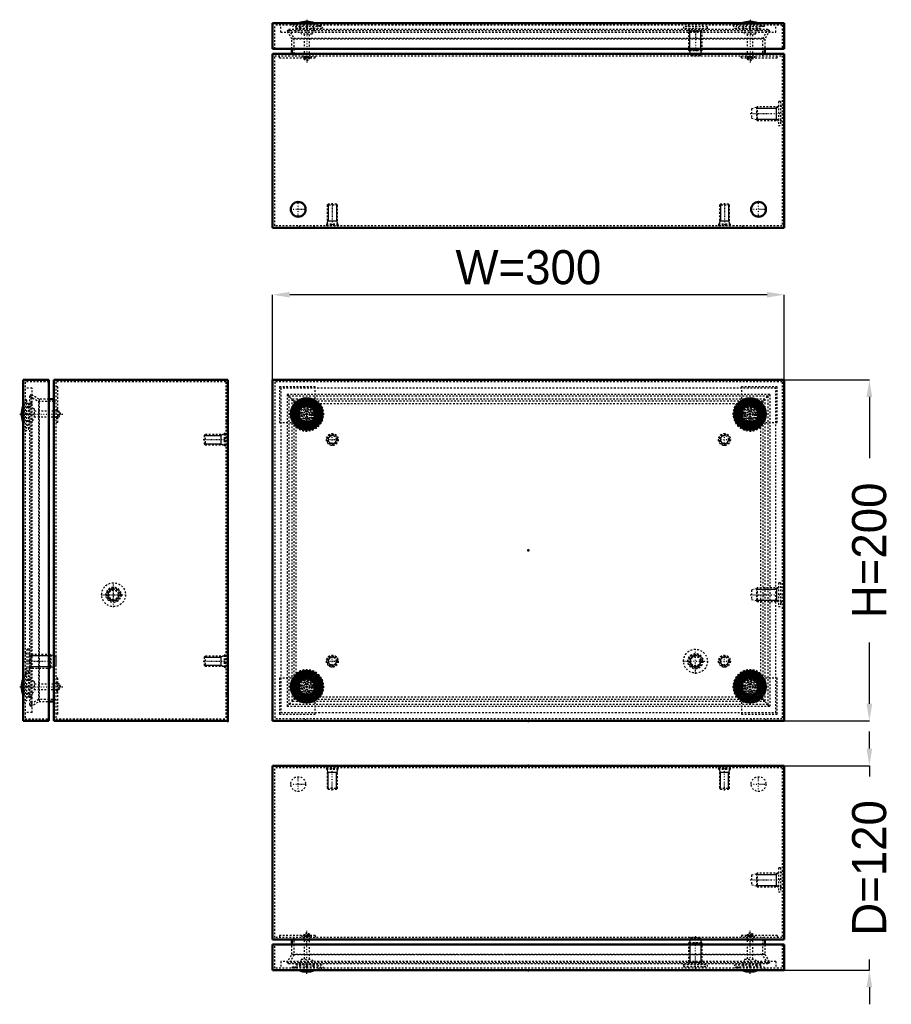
# Model space of a CAD drawing. Header units: millimetres. Extents: x -1 to 968, y -19 to 559.
# Tile 1 of 2: x -1 to 510, y -19 to 559. Entities that reach past the tile are written whole.
import ezdxf

# ---------------------------------------------------------------- set-up
doc = ezdxf.new("R2010")
doc.units = ezdxf.units.MM
doc.linetypes.add('Center', pattern=[1.5, 0.45, -0.5, 0.05, -0.5])
doc.linetypes.add('Dashed', pattern=[2, 1, -1])
for name, color, linetype, lineweight in [('2d ConnectionPoints', 7, 'Continuous', 50), ('AM_0', 7, 'Continuous', 50), ('AM_5', 3, 'Continuous', 25), ('AM_7', 7, 'Center', 25), ('AM_9', 6, 'Dashed', 25)]:
    doc.layers.add(name, color=color, linetype=linetype, lineweight=lineweight)
doc.dimstyles.new('ISO-25', dxfattribs={"dimtxt": 2.5, "dimasz": 2.5, "dimexe": 1.25, "dimexo": 0.625, "dimtad": 1, "dimtxsty": 'Standard', "dimcen": 2.5, "dimadec": 0, "dimazin": 0, "dimtfac": 1, "dimtmove": 0, "dimatfit": 3, "dimfxl": 1, "dimarcsym": 0})

# ---------------------------------------------------------------- blocks, each defined once
blk = doc.blocks.new('1_STBXXXXXX_0__03_1_0_in_STB203012_0__1300')
at = {"layer": 'AM_7'}
blk.add_line((167.2, -1.15), (167.2, 24.06), dxfattribs=at)
blk = doc.blocks.new('2_STBXXXXXX_0__03_2_0_in_STB203012_0__1300')
at = {"layer": 'AM_7'}
blk.add_line((427.2, -1.15), (427.2, 24.06), dxfattribs=at)
blk = doc.blocks.new('3_STBXXXXXX_0__03_3_0_in_STB203012_0__1300')
at = {"layer": 'AM_0'}
blk.add_arc((167.2, 11.91), 11.91, 247.58686, 292.41314, dxfattribs=at)
at = {"layer": 'AM_9'}
for p, q in [((167.2, 22.91), (165.45, 21.9)), ((165.45, 21.9), (165.45, 18.61)), ((165.45, 21.9), (168.95, 21.9)), ((165.45, 18.61), (168.95, 18.61)), ((165.6, 18.61), (165.6, 7.4)), ((168.95, 21.9), (167.2, 22.91)), ((168.8, 7.4), (168.8, 18.61)), ((168.95, 18.61), (168.95, 21.9)), ((164.16, 7.4), (162.49, 4.4)), ((164.16, 7.4), (170.24, 7.4)), ((171.91, 4.4), (170.24, 7.4)), ((160.55, 2.9), (159.8, 0.9)), ((161.2, 1.4), (161.01, 0.9)), ((161.2, 1.4), (173.2, 1.4)), ((162.2, 1.4), (162.2, 1.1)), ((162.2, 1.1), (172.2, 1.1)), ((162.49, 4.4), (171.91, 4.4)), ((163.45, 4.4), (163.45, 2.9)), ((170.95, 2.9), (170.95, 4.4)), ((172.2, 1.1), (172.2, 1.4)), ((173.39, 0.9), (173.2, 1.4)), ((174.6, 0.9), (173.85, 2.9))]:
    blk.add_line(p, q, dxfattribs=at)
for start, end in [(245.18597, 247.58686), (292.41314, 294.81403)]:
    blk.add_arc((167.2, 11.91), 11.91, start, end, dxfattribs=at)
blk = doc.blocks.new('4_STBXXXXXX_0__03_4_0_in_STB203012_0__1300')
at = {"layer": 'AM_0'}
blk.add_arc((427.2, 11.91), 11.91, 247.58686, 292.41314, dxfattribs=at)
at = {"layer": 'AM_9'}
for p, q in [((427.2, 22.91), (425.45, 21.9)), ((425.45, 21.9), (425.45, 18.61)), ((425.45, 21.9), (428.95, 21.9)), ((425.45, 18.61), (428.95, 18.61)), ((425.6, 18.61), (425.6, 7.4)), ((428.95, 21.9), (427.2, 22.91)), ((428.8, 7.4), (428.8, 18.61)), ((428.95, 18.61), (428.95, 21.9)), ((424.16, 7.4), (422.49, 4.4)), ((424.16, 7.4), (430.24, 7.4)), ((431.91, 4.4), (430.24, 7.4)), ((420.55, 2.9), (419.8, 0.9)), ((421.2, 1.4), (421.01, 0.9)), ((421.2, 1.4), (433.2, 1.4)), ((422.2, 1.4), (422.2, 1.1)), ((422.2, 1.1), (432.2, 1.1)), ((422.49, 4.4), (431.91, 4.4)), ((423.45, 4.4), (423.45, 2.9)), ((430.95, 2.9), (430.95, 4.4)), ((432.2, 1.1), (432.2, 1.4)), ((433.39, 0.9), (433.2, 1.4)), ((434.6, 0.9), (433.85, 2.9))]:
    blk.add_line(p, q, dxfattribs=at)
for start, end in [(245.18597, 247.58686), (292.41314, 294.81403)]:
    blk.add_arc((427.2, 11.91), 11.91, start, end, dxfattribs=at)
blk = doc.blocks.new('5_STB2030XX_0__02_0_in_STB203012_0__1300')
at = {"layer": 'AM_0'}
for p, q in [((147.2, 15.9), (147.2, 0.9)), ((447.2, 15.9), (147.2, 15.9)), ((447.2, 0.9), (447.2, 15.9)), ((147.2, 0.9), (447.2, 0.9))]:
    blk.add_line(p, q, dxfattribs=at)
at = {"layer": 'AM_5'}
for p, q in [((391.97, 17.2), (391.97, 5.37)), ((398.43, 17.2), (398.43, 5.37)), ((399.2, 5.37), (391.2, 5.37)), ((391.2, 4.2), (391.53, 4.7)), ((391.53, 4.7), (391.97, 5.37)), ((398.87, 4.7), (398.43, 5.37)), ((399.2, 4.2), (398.87, 4.7))]:
    blk.add_line(p, q, dxfattribs=at)
at = {"layer": 'AM_7'}
blk.add_line((395.2, 1.21), (395.2, 20.9), dxfattribs=at)
at = {"layer": 'AM_9'}
for p, q in [((392.45, 20), (391.7, 17.2)), ((392.45, 20), (397.95, 20)), ((398.7, 17.2), (397.95, 20)), ((148.4, 2.1), (148.4, 15.9)), ((391.7, 17.2), (391.2, 16.7)), ((391.2, 16.7), (391.2, 4.2)), ((391.2, 16.7), (399.2, 16.7)), ((391.7, 17.2), (398.7, 17.2)), ((399.2, 16.7), (398.7, 17.2)), ((399.2, 4.2), (399.2, 16.7)), ((446, 15.9), (446, 2.1)), ((152, 6.1), (152, 2.1)), ((442.4, 6.1), (152, 6.1)), ((161, 2.1), (161, 6.1)), ((433.4, 6.1), (433.4, 2.1)), ((442.4, 6.1), (442.4, 2.1)), ((446, 2.1), (148.4, 2.1)), ((159, 2.9), (157.9, 0.9)), ((159, 2.9), (175.4, 2.9)), ((161, 4.1), (176.11, 4.1)), ((162.95, 4.1), (162.95, 2.9)), ((171.45, 2.9), (171.45, 4.1)), ((173.6, 4.1), (175.06, 2.1)), ((176.5, 0.9), (175.4, 2.9)), ((177.21, 2.1), (176.11, 4.1)), ((388.2, 4.2), (402.2, 4.2)), ((388.2, 4.2), (388.2, 3)), ((388.2, 3), (402.2, 3)), ((390.7, 3), (391.12, 2.1)), ((399.28, 2.1), (399.7, 3)), ((402.2, 3), (402.2, 4.2)), ((418.29, 4.1), (417.19, 2.1)), ((419, 2.9), (417.9, 0.9)), ((418.29, 4.1), (433.4, 4.1)), ((419, 2.9), (435.4, 2.9)), ((419.34, 2.1), (420.8, 4.1)), ((422.95, 4.1), (422.95, 2.9)), ((431.45, 2.9), (431.45, 4.1)), ((436.5, 0.9), (435.4, 2.9))]:
    blk.add_line(p, q, dxfattribs=at)
blk = doc.blocks.new('6_STB203012_0__01_0_in_STB203012_0__1300')
at = {"layer": 'AM_0'}
for p, q in [((147.2, 120.9), (147.2, 18.9)), ((447.2, 120.9), (147.2, 120.9)), ((447.2, 18.9), (447.2, 120.9)), ((147.2, 18.9), (447.2, 18.9)), ((158.5, 15.9), (158.5, 18.9)), ((435.9, 18.9), (435.9, 15.9))]:
    blk.add_line(p, q, dxfattribs=at)
at = {"layer": 'AM_5'}
for p, q in [((179.2, 118.05), (179.81, 116.8)), ((185.2, 116.8), (179.2, 116.8)), ((179.81, 107.05), (179.81, 116.8)), ((185.2, 118.05), (184.59, 116.8)), ((184.59, 107.05), (184.59, 116.8)), ((409.2, 118.05), (409.81, 116.8)), ((415.2, 116.8), (409.2, 116.8)), ((409.81, 107.05), (409.81, 116.8)), ((415.2, 118.05), (414.59, 116.8)), ((414.59, 107.05), (414.59, 116.8)), ((442.73, 49.9), (442.73, 57.9)), ((443.9, 57.9), (442.73, 57.13)), ((430.9, 57.13), (442.73, 57.13)), ((430.9, 50.67), (442.73, 50.67)), ((443.9, 49.9), (442.73, 50.67))]:
    blk.add_line(p, q, dxfattribs=at)
at = {"layer": 'AM_7'}
for p, q in [((167.2, 120.96), (167.2, 119.64)), ((182.2, 106.4), (182.2, 120.7)), ((412.2, 106.4), (412.2, 120.7)), ((427.2, 120.96), (427.2, 119.64)), ((157.63, 110.1), (166.77, 110.1)), ((162.2, 105.53), (162.2, 114.67)), ((427.63, 110.1), (436.77, 110.1)), ((432.2, 105.53), (432.2, 114.67)), ((427.21, 53.9), (446.9, 53.9))]:
    blk.add_line(p, q, dxfattribs=at)
at = {"layer": 'AM_9'}
for p, q in [((148.4, 20.1), (148.4, 119.7)), ((446, 119.7), (148.4, 119.7)), ((162.85, 120.9), (162.85, 119.7)), ((171.55, 119.7), (171.55, 120.9)), ((179.14, 119.7), (178.7, 119.65)), ((178.7, 119.65), (178.7, 118.85)), ((178.7, 119.65), (185.7, 119.65)), ((178.7, 118.85), (185.7, 118.85)), ((179.2, 118.85), (179.2, 107.66)), ((185.2, 107.66), (185.2, 118.85)), ((185.7, 119.65), (185.26, 119.7)), ((185.7, 118.85), (185.7, 119.65)), ((409.14, 119.7), (408.7, 119.65)), ((408.7, 119.65), (408.7, 118.85)), ((408.7, 119.65), (415.7, 119.65)), ((408.7, 118.85), (415.7, 118.85)), ((409.2, 118.85), (409.2, 107.66)), ((415.2, 107.66), (415.2, 118.85)), ((415.7, 119.65), (415.26, 119.7)), ((415.7, 118.85), (415.7, 119.65)), ((422.85, 120.9), (422.85, 119.7)), ((431.55, 119.7), (431.55, 120.9)), ((446, 119.7), (446, 20.1)), ((179.2, 107.66), (179.81, 107.05)), ((179.2, 107.66), (185.2, 107.66)), ((179.81, 107.05), (184.59, 107.05)), ((184.59, 107.05), (185.2, 107.66)), ((409.2, 107.66), (415.2, 107.66)), ((409.2, 107.66), (409.81, 107.05)), ((409.81, 107.05), (414.59, 107.05)), ((414.59, 107.05), (415.2, 107.66)), ((431.4, 57.9), (430.9, 57.4)), ((443.9, 57.9), (431.4, 57.9)), ((431.4, 57.9), (431.4, 49.9)), ((443.9, 60.9), (443.9, 46.9)), ((445.1, 60.9), (443.9, 60.9)), ((445.1, 60.9), (445.1, 46.9)), ((446, 57.98), (445.1, 58.4)), ((430.9, 57.4), (428.1, 56.65)), ((428.1, 56.65), (428.1, 51.15)), ((430.9, 57.4), (430.9, 50.4)), ((428.1, 51.15), (430.9, 50.4)), ((430.9, 50.4), (431.4, 49.9)), ((431.4, 49.9), (443.9, 49.9)), ((443.9, 46.9), (445.1, 46.9)), ((445.1, 49.4), (446, 49.82)), ((446, 20.1), (148.4, 20.1)), ((172.2, 21.3), (151.2, 21.3)), ((151.2, 21.3), (151.2, 20.1)), ((159.7, 20.1), (159.7, 9.88)), ((164.36, 21.3), (164.36, 20.1)), ((165.9, 21.3), (165.9, 20.1)), ((166.29, 21.3), (166.29, 20.1)), ((166.8, 21.3), (166.8, 20.1)), ((167.6, 21.3), (167.6, 20.1)), ((168.11, 21.3), (168.11, 20.1)), ((168.5, 21.3), (168.5, 20.1)), ((170.04, 20.1), (170.04, 21.3)), ((172.2, 21.3), (172.2, 20.1)), ((422.2, 21.3), (422.2, 20.1)), ((443.2, 21.3), (422.2, 21.3)), ((424.36, 21.3), (424.36, 20.1)), ((425.9, 21.3), (425.9, 20.1)), ((426.29, 21.3), (426.29, 20.1)), ((426.8, 21.3), (426.8, 20.1)), ((427.6, 21.3), (427.6, 20.1)), ((428.11, 21.3), (428.11, 20.1)), ((428.5, 21.3), (428.5, 20.1)), ((430.04, 20.1), (430.04, 21.3)), ((434.7, 9.88), (434.7, 20.1)), ((443.2, 21.3), (443.2, 20.1)), ((158.5, 10.2), (158.5, 15.9)), ((435.9, 15.9), (435.9, 10.2)), ((155.67, 5.3), (158.5, 10.2)), ((159.7, 9.88), (156.71, 4.7)), ((435.9, 10.2), (158.5, 10.2)), ((434.7, 9.88), (159.7, 9.88)), ((437.69, 4.7), (434.7, 9.88)), ((435.9, 10.2), (438.73, 5.3)), ((438.73, 5.3), (155.67, 5.3)), ((156.71, 4.7), (155.67, 5.3)), ((437.69, 4.7), (156.71, 4.7)), ((438.73, 5.3), (437.69, 4.7))]:
    blk.add_line(p, q, dxfattribs=at)
for centre in [(162.2, 110.1), (432.2, 110.1)]:
    blk.add_circle(centre, 4.35, dxfattribs=at)
blk = doc.blocks.new('7_STBXXXXXX_0__03_1_0_in_STB203012_0__1300')
at = {"layer": 'AM_7'}
blk.add_line((-1.15, 167.2), (24.06, 167.2), dxfattribs=at)
blk = doc.blocks.new('8_STBXXXXXX_0__03_2_0_in_STB203012_0__1300')
at = {"layer": 'AM_0'}
blk.add_arc((11.91, 167.2), 11.91, 157.58686, 202.41314, dxfattribs=at)
at = {"layer": 'AM_9'}
for p, q in [((2.9, 173.85), (0.9, 174.6)), ((1.4, 173.2), (0.9, 173.39)), ((1.4, 172.2), (1.1, 172.2)), ((1.1, 172.2), (1.1, 162.2)), ((1.4, 173.2), (1.4, 161.2)), ((4.4, 170.95), (2.9, 170.95)), ((4.4, 171.91), (4.4, 162.49)), ((7.4, 170.24), (4.4, 171.91)), ((7.4, 170.24), (7.4, 164.16)), ((18.61, 168.8), (7.4, 168.8)), ((18.61, 168.95), (18.61, 165.45)), ((21.9, 168.95), (18.61, 168.95)), ((21.9, 168.95), (21.9, 165.45)), ((22.91, 167.2), (21.9, 168.95)), ((1.1, 162.2), (1.4, 162.2)), ((2.9, 163.45), (4.4, 163.45)), ((4.4, 162.49), (7.4, 164.16)), ((7.4, 165.6), (18.61, 165.6)), ((18.61, 165.45), (21.9, 165.45)), ((21.9, 165.45), (22.91, 167.2)), ((0.9, 161.01), (1.4, 161.2)), ((0.9, 159.8), (2.9, 160.55))]:
    blk.add_line(p, q, dxfattribs=at)
for start, end in [(155.18597, 157.58686), (202.41314, 204.81403)]:
    blk.add_arc((11.91, 167.2), 11.91, start, end, dxfattribs=at)
blk = doc.blocks.new('9_STBXXXXXX_0__03_3_0_in_STB203012_0__1300')
at = {"layer": 'AM_7'}
blk.add_line((-1.15, 327.2), (24.06, 327.2), dxfattribs=at)
blk = doc.blocks.new('10_STBXXXXXX_0__03_4_0_in_STB203012_0__1300')
at = {"layer": 'AM_0'}
blk.add_arc((11.91, 327.2), 11.91, 157.58686, 202.41314, dxfattribs=at)
at = {"layer": 'AM_9'}
for p, q in [((2.9, 333.85), (0.9, 334.6)), ((1.4, 333.2), (0.9, 333.39)), ((1.4, 332.2), (1.1, 332.2)), ((1.1, 332.2), (1.1, 322.2)), ((1.4, 333.2), (1.4, 321.2)), ((4.4, 330.95), (2.9, 330.95)), ((4.4, 331.91), (4.4, 322.49)), ((7.4, 330.24), (4.4, 331.91)), ((7.4, 330.24), (7.4, 324.16)), ((4.4, 322.49), (7.4, 324.16)), ((18.61, 328.8), (7.4, 328.8)), ((7.4, 325.6), (18.61, 325.6)), ((18.61, 328.95), (18.61, 325.45)), ((21.9, 328.95), (18.61, 328.95)), ((18.61, 325.45), (21.9, 325.45)), ((22.91, 327.2), (21.9, 328.95)), ((21.9, 328.95), (21.9, 325.45)), ((21.9, 325.45), (22.91, 327.2)), ((0.9, 321.01), (1.4, 321.2)), ((0.9, 319.8), (2.9, 320.55)), ((1.1, 322.2), (1.4, 322.2)), ((2.9, 323.45), (4.4, 323.45))]:
    blk.add_line(p, q, dxfattribs=at)
for start, end in [(155.18597, 157.58686), (202.41314, 204.81403)]:
    blk.add_arc((11.91, 327.2), 11.91, start, end, dxfattribs=at)
blk = doc.blocks.new('11_STB2030XX_0__02_0_in_STB203012_0__1300')
at = {"layer": 'AM_0'}
for p, q in [((0.9, 347.2), (0.9, 147.2)), ((0.9, 347.2), (15.9, 347.2)), ((15.9, 347.2), (15.9, 147.2)), ((0.9, 147.2), (15.9, 147.2))]:
    blk.add_line(p, q, dxfattribs=at)
at = {"layer": 'AM_5'}
for p, q in [((4.2, 186.2), (4.7, 185.87)), ((4.7, 185.87), (5.37, 185.43)), ((5.37, 186.2), (5.37, 178.2)), ((17.2, 185.43), (5.37, 185.43)), ((4.2, 178.2), (4.7, 178.53)), ((4.7, 178.53), (5.37, 178.97)), ((17.2, 178.97), (5.37, 178.97))]:
    blk.add_line(p, q, dxfattribs=at)
at = {"layer": 'AM_7'}
blk.add_line((1.21, 182.2), (20.9, 182.2), dxfattribs=at)
at = {"layer": 'AM_9'}
for p, q in [((15.9, 346), (2.1, 346)), ((2.1, 346), (2.1, 148.4)), ((6.1, 342.4), (2.1, 342.4)), ((6.1, 152), (6.1, 342.4)), ((2.9, 335.4), (0.9, 336.5)), ((2.9, 335.4), (2.9, 319)), ((6.1, 333.4), (2.1, 333.4)), ((4.1, 331.45), (2.9, 331.45)), ((4.1, 333.4), (4.1, 318.29)), ((0.9, 317.9), (2.9, 319)), ((4.1, 320.8), (2.1, 319.34)), ((2.1, 317.19), (4.1, 318.29)), ((2.9, 322.95), (4.1, 322.95)), ((3, 186.7), (2.1, 186.28)), ((4.2, 189.2), (3, 189.2)), ((3, 189.2), (3, 175.2)), ((4.2, 189.2), (4.2, 175.2)), ((16.7, 186.2), (4.2, 186.2)), ((17.2, 185.7), (16.7, 186.2)), ((16.7, 186.2), (16.7, 178.2)), ((20, 184.95), (17.2, 185.7)), ((17.2, 185.7), (17.2, 178.7)), ((20, 184.95), (20, 179.45)), ((17.2, 178.7), (20, 179.45)), ((2.9, 175.4), (0.9, 176.5)), ((2.1, 178.12), (3, 177.7)), ((4.1, 176.11), (2.1, 177.21)), ((2.1, 175.06), (4.1, 173.6)), ((2.9, 175.4), (2.9, 159)), ((3, 175.2), (4.2, 175.2)), ((4.1, 176.11), (4.1, 161)), ((4.2, 178.2), (16.7, 178.2)), ((16.7, 178.2), (17.2, 178.7)), ((4.1, 171.45), (2.9, 171.45)), ((2.9, 162.95), (4.1, 162.95)), ((0.9, 157.9), (2.9, 159)), ((6.1, 161), (2.1, 161)), ((6.1, 152), (2.1, 152)), ((2.1, 148.4), (15.9, 148.4))]:
    blk.add_line(p, q, dxfattribs=at)
blk = doc.blocks.new('12_STB203012_0__01_0_in_STB203012_0__1300')
at = {"layer": 'AM_0'}
for p, q in [((18.9, 347.2), (120.9, 347.2)), ((18.9, 347.2), (18.9, 147.2)), ((120.9, 347.2), (120.9, 147.2)), ((18.9, 335.9), (15.9, 335.9)), ((15.9, 158.5), (18.9, 158.5)), ((18.9, 147.2), (120.9, 147.2))]:
    blk.add_line(p, q, dxfattribs=at)
at = {"layer": 'AM_5'}
for p, q in [((107.05, 314.59), (116.8, 314.59)), ((118.05, 315.2), (116.8, 314.59)), ((116.8, 315.2), (116.8, 309.2)), ((107.05, 309.81), (116.8, 309.81)), ((118.05, 309.2), (116.8, 309.81)), ((118.05, 185.2), (116.8, 184.59)), ((116.8, 185.2), (116.8, 179.2)), ((107.05, 184.59), (116.8, 184.59)), ((107.05, 179.81), (116.8, 179.81)), ((118.05, 179.2), (116.8, 179.81))]:
    blk.add_line(p, q, dxfattribs=at)
blk.add_arc((53.9, 221.2), 3.23, 75, 15, dxfattribs=at)
at = {"layer": 'AM_7'}
for p, q in [((120.96, 327.2), (119.64, 327.2)), ((106.4, 312.2), (120.7, 312.2)), ((53.9, 213.85), (53.9, 228.55)), ((46.55, 221.2), (61.25, 221.2)), ((106.4, 182.2), (120.7, 182.2)), ((120.96, 167.2), (119.64, 167.2)), ((110.1, 147.14), (110.1, 148.46))]:
    blk.add_line(p, q, dxfattribs=at)
at = {"layer": 'AM_9'}
for p, q in [((119.7, 346), (20.1, 346)), ((20.1, 346), (20.1, 148.4)), ((21.3, 343.2), (20.1, 343.2)), ((21.3, 322.2), (21.3, 343.2)), ((119.7, 346), (119.7, 148.4)), ((5.3, 338.73), (4.7, 337.69)), ((4.7, 337.69), (9.88, 334.7)), ((4.7, 337.69), (4.7, 156.71)), ((10.2, 335.9), (5.3, 338.73)), ((5.3, 338.73), (5.3, 155.67)), ((15.9, 335.9), (10.2, 335.9)), ((10.2, 335.9), (10.2, 158.5)), ((9.88, 334.7), (9.88, 159.7)), ((9.88, 334.7), (20.1, 334.7)), ((21.3, 329.8), (20.1, 329.8)), ((21.3, 329.8), (20.1, 329.8)), ((21.3, 329.7), (20.1, 329.7)), ((120.9, 331.55), (119.7, 331.55)), ((21.3, 328.8), (20.1, 328.8)), ((21.3, 325.6), (20.1, 325.6)), ((21.3, 324.7), (20.1, 324.7)), ((21.3, 324.6), (20.1, 324.6)), ((21.3, 324.6), (20.1, 324.6)), ((21.3, 322.2), (20.1, 322.2)), ((119.7, 322.85), (120.9, 322.85)), ((107.66, 315.2), (107.05, 314.59)), ((107.05, 314.59), (107.05, 309.81)), ((118.85, 315.2), (107.66, 315.2)), ((107.66, 315.2), (107.66, 309.2)), ((119.65, 315.7), (118.85, 315.7)), ((118.85, 315.7), (118.85, 308.7)), ((119.7, 315.26), (119.65, 315.7)), ((119.65, 315.7), (119.65, 308.7)), ((107.05, 309.81), (107.66, 309.2)), ((107.66, 309.2), (118.85, 309.2)), ((118.85, 308.7), (119.65, 308.7)), ((119.65, 308.7), (119.7, 309.14)), ((107.66, 185.2), (107.05, 184.59)), ((118.85, 185.2), (107.66, 185.2)), ((107.66, 185.2), (107.66, 179.2)), ((119.65, 185.7), (118.85, 185.7)), ((118.85, 185.7), (118.85, 178.7)), ((119.7, 185.26), (119.65, 185.7)), ((119.65, 185.7), (119.65, 178.7)), ((107.05, 184.59), (107.05, 179.81)), ((107.05, 179.81), (107.66, 179.2)), ((107.66, 179.2), (118.85, 179.2)), ((119.65, 178.7), (119.7, 179.14)), ((118.85, 178.7), (119.65, 178.7)), ((21.3, 172.2), (20.1, 172.2)), ((21.3, 169.8), (20.1, 169.8)), ((21.3, 169.8), (20.1, 169.8)), ((21.3, 169.7), (20.1, 169.7)), ((21.3, 168.8), (20.1, 168.8)), ((21.3, 151.2), (21.3, 172.2)), ((120.9, 171.55), (119.7, 171.55)), ((21.3, 165.6), (20.1, 165.6)), ((21.3, 164.7), (20.1, 164.7)), ((21.3, 164.6), (20.1, 164.6)), ((21.3, 164.6), (20.1, 164.6)), ((119.7, 162.85), (120.9, 162.85)), ((9.88, 159.7), (4.7, 156.71)), ((4.7, 156.71), (5.3, 155.67)), ((5.3, 155.67), (10.2, 158.5)), ((20.1, 159.7), (9.88, 159.7)), ((10.2, 158.5), (15.9, 158.5)), ((21.3, 151.2), (20.1, 151.2)), ((20.1, 148.4), (119.7, 148.4)), ((105.75, 148.4), (105.75, 147.2)), ((114.45, 147.2), (114.45, 148.4))]:
    blk.add_line(p, q, dxfattribs=at)
for radius in [7, 4.5, 4.08, 4, 3.5, 2.75]:
    blk.add_circle((53.9, 221.2), radius, dxfattribs=at)
blk = doc.blocks.new('13_STBXXXXXX_0__03_1_0_in_STB203012_0__1300')
at = {"layer": 'AM_0'}
for radius in [7.4, 6.19, 6, 5]:
    blk.add_circle((167.2, 167.2), radius, dxfattribs=at)
at = {"layer": 'AM_9'}
for radius in [6.65, 4.71, 3.75, 3.04, 1.75, 1.6]:
    blk.add_circle((167.2, 167.2), radius, dxfattribs=at)
blk = doc.blocks.new('14_STBXXXXXX_0__03_2_0_in_STB203012_0__1300')
at = {"layer": 'AM_0'}
for radius in [7.4, 6.19, 6, 5]:
    blk.add_circle((427.2, 167.2), radius, dxfattribs=at)
at = {"layer": 'AM_9'}
for radius in [6.65, 4.71, 3.75, 3.04, 1.75, 1.6]:
    blk.add_circle((427.2, 167.2), radius, dxfattribs=at)
blk = doc.blocks.new('15_STBXXXXXX_0__03_3_0_in_STB203012_0__1300')
at = {"layer": 'AM_0'}
for radius in [7.4, 6.19, 6, 5]:
    blk.add_circle((167.2, 327.2), radius, dxfattribs=at)
at = {"layer": 'AM_9'}
for radius in [6.65, 4.71, 3.75, 3.04, 1.75, 1.6]:
    blk.add_circle((167.2, 327.2), radius, dxfattribs=at)
blk = doc.blocks.new('16_STBXXXXXX_0__03_4_0_in_STB203012_0__1300')
at = {"layer": 'AM_0'}
for radius in [7.4, 6.19, 6, 5]:
    blk.add_circle((427.2, 327.2), radius, dxfattribs=at)
at = {"layer": 'AM_9'}
for radius in [6.65, 4.71, 3.75, 3.04, 1.75, 1.6]:
    blk.add_circle((427.2, 327.2), radius, dxfattribs=at)
blk = doc.blocks.new('17_STB2030XX_0__02_0_in_STB203012_0__1300')
at = {"layer": 'AM_0'}
for p, q in [((147.2, 347.2), (447.2, 347.2)), ((147.2, 347.2), (147.2, 147.2)), ((447.2, 347.2), (447.2, 147.2)), ((147.2, 147.2), (447.2, 147.2))]:
    blk.add_line(p, q, dxfattribs=at)
for centre, radius in [((167.2, 327.2), 9.3), ((167.2, 327.2), 8.2), ((427.2, 327.2), 9.3), ((427.2, 327.2), 8.2), ((167.2, 167.2), 9.3), ((167.2, 167.2), 8.2), ((427.2, 167.2), 9.3), ((427.2, 167.2), 8.2)]:
    blk.add_circle(centre, radius, dxfattribs=at)
at = {"layer": 'AM_5'}
blk.add_arc((395.2, 182.2), 3.23, 75, 15, dxfattribs=at)
at = {"layer": 'AM_7'}
for p, q in [((167.2, 317.44), (167.2, 336.96)), ((427.2, 317.44), (427.2, 336.96)), ((157.44, 327.2), (176.96, 327.2)), ((417.44, 327.2), (436.96, 327.2)), ((395.2, 174.85), (395.2, 189.55)), ((387.85, 182.2), (402.55, 182.2)), ((167.2, 157.44), (167.2, 176.96)), ((427.2, 157.44), (427.2, 176.96)), ((157.44, 167.2), (176.96, 167.2)), ((417.44, 167.2), (436.96, 167.2))]:
    blk.add_line(p, q, dxfattribs=at)
at = {"layer": 'AM_9'}
for p, q in [((446, 346), (148.4, 346)), ((148.4, 346), (148.4, 148.4)), ((152, 342.4), (152, 152)), ((442.4, 342.4), (152, 342.4)), ((442.4, 152), (442.4, 342.4)), ((446, 346), (446, 148.4)), ((161, 333.4), (433.4, 333.4)), ((161, 161), (161, 333.4)), ((433.4, 333.4), (433.4, 161)), ((433.4, 161), (161, 161)), ((152, 152), (442.4, 152)), ((446, 148.4), (148.4, 148.4))]:
    blk.add_line(p, q, dxfattribs=at)
for centre, radius in [((167.2, 327.2), 4.25), ((427.2, 327.2), 4.25), ((395.2, 182.2), 7), ((395.2, 182.2), 4.5), ((395.2, 182.2), 4.08), ((395.2, 182.2), 4), ((395.2, 182.2), 3.5), ((395.2, 182.2), 2.75), ((167.2, 167.2), 4.25), ((427.2, 167.2), 4.25)]:
    blk.add_circle(centre, radius, dxfattribs=at)
for centre, radius, start, end in [((167.2, 327.2), 8.91, 225.90201, 44.09799), ((167.2, 327.2), 10.01, 231.7268, 38.2732), ((427.2, 327.2), 10.01, 141.7268, 308.2732), ((427.2, 327.2), 8.91, 135.90201, 314.09799), ((167.2, 167.2), 10.01, 321.7268, 128.2732), ((167.2, 167.2), 8.91, 315.90201, 134.09799), ((427.2, 167.2), 10.01, 51.7268, 218.2732), ((427.2, 167.2), 8.91, 45.90201, 224.09799)]:
    blk.add_arc(centre, radius, start, end, dxfattribs=at)
blk = doc.blocks.new('18_STB203012_0__01_0_in_STB203012_0__1300')
at = {"layer": 'AM_5'}
for p, q in [((430.9, 224.43), (442.73, 224.43)), ((443.9, 225.2), (442.73, 224.43)), ((442.73, 225.2), (442.73, 217.2)), ((430.9, 217.97), (442.73, 217.97)), ((443.9, 217.2), (442.73, 217.97))]:
    blk.add_line(p, q, dxfattribs=at)
for centre in [(182.2, 312.2), (412.2, 312.2), (182.2, 182.2), (412.2, 182.2)]:
    blk.add_arc(centre, 2.39, 75, 15, dxfattribs=at)
at = {"layer": 'AM_7'}
for p, q in [((178.53, 312.2), (185.88, 312.2)), ((182.2, 308.53), (182.2, 315.88)), ((408.53, 312.2), (415.88, 312.2)), ((412.2, 308.53), (412.2, 315.88)), ((427.21, 221.2), (446.9, 221.2)), ((182.2, 178.53), (182.2, 185.88)), ((412.2, 178.53), (412.2, 185.88)), ((178.53, 182.2), (185.88, 182.2)), ((408.53, 182.2), (415.88, 182.2)), ((162.2, 147.14), (162.2, 148.46)), ((432.2, 147.14), (432.2, 148.46))]:
    blk.add_line(p, q, dxfattribs=at)
at = {"layer": 'AM_9'}
for p, q in [((172.2, 343.2), (151.2, 343.2)), ((151.2, 343.2), (151.2, 322.2)), ((172.2, 322.2), (172.2, 343.2)), ((422.2, 343.2), (422.2, 322.2)), ((443.2, 343.2), (422.2, 343.2)), ((443.2, 322.2), (443.2, 343.2)), ((159.7, 334.7), (155.67, 338.73)), ((438.73, 338.73), (155.67, 338.73)), ((155.67, 338.73), (155.67, 155.67)), ((437.69, 337.69), (156.71, 337.69)), ((156.71, 337.69), (156.71, 156.71)), ((158.5, 335.9), (158.5, 158.5)), ((435.9, 335.9), (158.5, 335.9)), ((438.73, 338.73), (434.7, 334.7)), ((435.9, 335.9), (435.9, 158.5)), ((437.69, 337.69), (437.69, 156.71)), ((438.73, 338.73), (438.73, 155.67)), ((434.7, 334.7), (159.7, 334.7)), ((159.7, 334.7), (159.7, 159.7)), ((166.29, 329.8), (165.9, 329.7)), ((168.5, 329.7), (168.11, 329.8)), ((426.29, 329.8), (425.9, 329.7)), ((428.5, 329.7), (428.11, 329.8)), ((434.7, 334.7), (434.7, 159.7)), ((165.9, 324.7), (166.29, 324.6)), ((167.6, 328.8), (166.8, 328.8)), ((166.8, 325.6), (167.6, 325.6)), ((168.11, 324.6), (168.5, 324.7)), ((425.9, 324.7), (426.29, 324.6)), ((427.6, 328.8), (426.8, 328.8)), ((426.8, 325.6), (427.6, 325.6)), ((428.11, 324.6), (428.5, 324.7)), ((151.2, 322.2), (172.2, 322.2)), ((422.2, 322.2), (443.2, 322.2)), ((445.1, 228.2), (443.9, 228.2)), ((443.9, 228.2), (443.9, 214.2)), ((445.1, 228.2), (445.1, 214.2)), ((446, 225.28), (445.1, 225.7)), ((430.9, 224.7), (428.1, 223.95)), ((428.1, 223.95), (428.1, 218.45)), ((431.4, 225.2), (430.9, 224.7)), ((430.9, 224.7), (430.9, 217.7)), ((443.9, 225.2), (431.4, 225.2)), ((431.4, 225.2), (431.4, 217.2)), ((428.1, 218.45), (430.9, 217.7)), ((430.9, 217.7), (431.4, 217.2)), ((431.4, 217.2), (443.9, 217.2)), ((443.9, 214.2), (445.1, 214.2)), ((445.1, 216.7), (446, 217.12)), ((151.2, 172.2), (151.2, 151.2)), ((172.2, 172.2), (151.2, 172.2)), ((166.29, 169.8), (165.9, 169.7)), ((167.6, 168.8), (166.8, 168.8)), ((168.5, 169.7), (168.11, 169.8)), ((172.2, 151.2), (172.2, 172.2)), ((443.2, 172.2), (422.2, 172.2)), ((422.2, 172.2), (422.2, 151.2)), ((426.29, 169.8), (425.9, 169.7)), ((427.6, 168.8), (426.8, 168.8)), ((428.5, 169.7), (428.11, 169.8)), ((443.2, 151.2), (443.2, 172.2)), ((165.9, 164.7), (166.29, 164.6)), ((166.8, 165.6), (167.6, 165.6)), ((168.11, 164.6), (168.5, 164.7)), ((425.9, 164.7), (426.29, 164.6)), ((426.8, 165.6), (427.6, 165.6)), ((428.11, 164.6), (428.5, 164.7)), ((155.67, 155.67), (159.7, 159.7)), ((437.69, 156.71), (156.71, 156.71)), ((435.9, 158.5), (158.5, 158.5)), ((434.7, 159.7), (159.7, 159.7)), ((434.7, 159.7), (438.73, 155.67)), ((151.2, 151.2), (172.2, 151.2)), ((438.73, 155.67), (155.67, 155.67)), ((422.2, 151.2), (443.2, 151.2)), ((157.85, 148.4), (157.85, 147.2)), ((166.55, 147.2), (166.55, 148.4)), ((427.85, 148.4), (427.85, 147.2)), ((436.55, 147.2), (436.55, 148.4))]:
    blk.add_line(p, q, dxfattribs=at)
for centre, radius in [((167.2, 327.2), 4.35), ((427.2, 327.2), 4.35), ((182.2, 312.2), 3.5), ((182.2, 312.2), 3.06), ((182.2, 312.2), 3), ((182.2, 312.2), 2.39), ((412.2, 312.2), 3.5), ((412.2, 312.2), 3.06), ((412.2, 312.2), 3), ((412.2, 312.2), 2.39), ((182.2, 182.2), 3.5), ((182.2, 182.2), 3.06), ((182.2, 182.2), 3), ((412.2, 182.2), 3.5), ((412.2, 182.2), 3.06), ((412.2, 182.2), 3), ((182.2, 182.2), 2.39), ((412.2, 182.2), 2.39), ((167.2, 167.2), 4.35), ((427.2, 167.2), 4.35)]:
    blk.add_circle(centre, radius, dxfattribs=at)
for centre, radius, start, end in [((167.16, 327.2), 2.8, 116.76435, 243.2345), ((165.02, 328.52), 1.8, 8.92166, 45.29499), ((169.38, 328.52), 1.8, 134.64964, 171.02983), ((167.24, 327.2), 2.8, 296.76435, 63.2334), ((427.16, 327.2), 2.8, 116.7666, 243.23565), ((425.02, 328.52), 1.8, 8.97017, 45.35036), ((429.38, 328.52), 1.8, 134.70501, 171.07834), ((427.24, 327.2), 2.8, 296.7655, 63.23565), ((165.02, 325.88), 1.8, 314.70491, 351.07787), ((169.38, 325.88), 1.8, 188.96924, 225.35016), ((425.02, 325.88), 1.8, 314.64984, 351.03076), ((429.38, 325.88), 1.8, 188.92213, 225.29509), ((167.16, 167.2), 2.8, 116.7655, 243.23565), ((165.02, 168.52), 1.8, 8.92213, 45.29509), ((169.38, 168.52), 1.8, 134.64984, 171.03076), ((167.24, 167.2), 2.8, 296.7666, 63.23565), ((427.16, 167.2), 2.8, 116.76435, 243.2334), ((425.02, 168.52), 1.8, 8.96924, 45.35016), ((429.38, 168.52), 1.8, 134.70491, 171.07787), ((427.24, 167.2), 2.8, 296.76435, 63.2345), ((165.02, 165.88), 1.8, 314.70501, 351.07834), ((169.38, 165.88), 1.8, 188.97017, 225.35036), ((425.02, 165.88), 1.8, 314.64964, 351.02983), ((429.38, 165.88), 1.8, 188.92166, 225.29499)]:
    blk.add_arc(centre, radius, start, end, dxfattribs=at)
blk = doc.blocks.new('29_STBXXXXXX_0__03_1_0_in_STB203012_0__1300')
at = {"layer": 'AM_0'}
blk.add_arc((167.2, 545.49), 11.91, 67.58686, 112.41314, dxfattribs=at)
at = {"layer": 'AM_7'}
blk.add_line((167.2, 558.55), (167.2, 533.34), dxfattribs=at)
at = {"layer": 'AM_9'}
for p, q in [((159.8, 556.5), (160.55, 554.5)), ((161.01, 556.5), (161.2, 556)), ((173.2, 556), (161.2, 556)), ((172.2, 556.3), (162.2, 556.3)), ((162.2, 556.3), (162.2, 556)), ((172.2, 556), (172.2, 556.3)), ((173.2, 556), (173.39, 556.5)), ((173.85, 554.5), (174.6, 556.5)), ((171.91, 553), (162.49, 553)), ((162.49, 553), (164.16, 550)), ((163.45, 554.5), (163.45, 553)), ((170.24, 550), (164.16, 550)), ((165.6, 550), (165.6, 538.79)), ((168.8, 538.79), (168.8, 550)), ((170.24, 550), (171.91, 553)), ((170.95, 553), (170.95, 554.5)), ((168.95, 538.79), (165.45, 538.79)), ((165.45, 538.79), (165.45, 535.5)), ((168.95, 535.5), (168.95, 538.79)), ((168.95, 535.5), (165.45, 535.5)), ((165.45, 535.5), (167.2, 534.49)), ((167.2, 534.49), (168.95, 535.5))]:
    blk.add_line(p, q, dxfattribs=at)
for start, end in [(112.41314, 114.81403), (65.18597, 67.58686)]:
    blk.add_arc((167.2, 545.49), 11.91, start, end, dxfattribs=at)
blk = doc.blocks.new('30_STBXXXXXX_0__03_2_0_in_STB203012_0__1300')
at = {"layer": 'AM_0'}
blk.add_arc((427.2, 545.49), 11.91, 67.58686, 112.41314, dxfattribs=at)
at = {"layer": 'AM_7'}
blk.add_line((427.2, 558.55), (427.2, 533.34), dxfattribs=at)
at = {"layer": 'AM_9'}
for p, q in [((419.8, 556.5), (420.55, 554.5)), ((421.01, 556.5), (421.2, 556)), ((433.2, 556), (421.2, 556)), ((432.2, 556.3), (422.2, 556.3)), ((422.2, 556.3), (422.2, 556)), ((432.2, 556), (432.2, 556.3)), ((433.2, 556), (433.39, 556.5)), ((433.85, 554.5), (434.6, 556.5)), ((431.91, 553), (422.49, 553)), ((422.49, 553), (424.16, 550)), ((423.45, 554.5), (423.45, 553)), ((430.24, 550), (424.16, 550)), ((425.6, 550), (425.6, 538.79)), ((428.8, 538.79), (428.8, 550)), ((430.24, 550), (431.91, 553)), ((430.95, 553), (430.95, 554.5)), ((428.95, 538.79), (425.45, 538.79)), ((425.45, 538.79), (425.45, 535.5)), ((428.95, 535.5), (428.95, 538.79)), ((425.45, 535.5), (427.2, 534.49)), ((428.95, 535.5), (425.45, 535.5)), ((427.2, 534.49), (428.95, 535.5))]:
    blk.add_line(p, q, dxfattribs=at)
for start, end in [(112.41314, 114.81403), (65.18597, 67.58686)]:
    blk.add_arc((427.2, 545.49), 11.91, start, end, dxfattribs=at)
blk = doc.blocks.new('31_STB2030XX_0__02_0_in_STB203012_0__1300')
at = {"layer": 'AM_0'}
for p, q in [((147.2, 541.5), (147.2, 556.5)), ((147.2, 556.5), (447.2, 556.5)), ((447.2, 556.5), (447.2, 541.5)), ((447.2, 541.5), (147.2, 541.5))]:
    blk.add_line(p, q, dxfattribs=at)
at = {"layer": 'AM_5'}
for p, q in [((391.2, 553.2), (391.53, 552.7)), ((391.2, 552.03), (399.2, 552.03)), ((391.53, 552.7), (391.97, 552.03)), ((391.97, 540.2), (391.97, 552.03)), ((398.87, 552.7), (398.43, 552.03)), ((398.43, 540.2), (398.43, 552.03)), ((399.2, 553.2), (398.87, 552.7))]:
    blk.add_line(p, q, dxfattribs=at)
at = {"layer": 'AM_7'}
blk.add_line((395.2, 556.2), (395.2, 536.51), dxfattribs=at)
at = {"layer": 'AM_9'}
for p, q in [((446, 555.3), (148.4, 555.3)), ((148.4, 541.5), (148.4, 555.3)), ((152, 551.3), (152, 555.3)), ((157.9, 556.5), (159, 554.5)), ((161, 551.3), (161, 555.3)), ((175.06, 555.3), (173.6, 553.3)), ((175.4, 554.5), (176.5, 556.5)), ((176.11, 553.3), (177.21, 555.3)), ((391.12, 555.3), (390.7, 554.4)), ((399.7, 554.4), (399.28, 555.3)), ((417.19, 555.3), (418.29, 553.3)), ((417.9, 556.5), (419, 554.5)), ((420.8, 553.3), (419.34, 555.3)), ((433.4, 555.3), (433.4, 551.3)), ((435.4, 554.5), (436.5, 556.5)), ((442.4, 551.3), (442.4, 555.3)), ((446, 555.3), (446, 541.5)), ((152, 551.3), (442.4, 551.3)), ((175.4, 554.5), (159, 554.5)), ((176.11, 553.3), (161, 553.3)), ((162.95, 554.5), (162.95, 553.3)), ((171.45, 553.3), (171.45, 554.5)), ((388.2, 554.4), (388.2, 553.2)), ((402.2, 554.4), (388.2, 554.4)), ((402.2, 553.2), (388.2, 553.2)), ((391.2, 553.2), (391.2, 540.7)), ((399.2, 540.7), (399.2, 553.2)), ((402.2, 553.2), (402.2, 554.4)), ((433.4, 553.3), (418.29, 553.3)), ((435.4, 554.5), (419, 554.5)), ((422.95, 554.5), (422.95, 553.3)), ((431.45, 553.3), (431.45, 554.5)), ((391.2, 540.7), (391.7, 540.2)), ((399.2, 540.7), (391.2, 540.7)), ((391.7, 540.2), (392.45, 537.4)), ((398.7, 540.2), (391.7, 540.2)), ((397.95, 537.4), (392.45, 537.4)), ((397.95, 537.4), (398.7, 540.2)), ((398.7, 540.2), (399.2, 540.7))]:
    blk.add_line(p, q, dxfattribs=at)
blk = doc.blocks.new('32_STB203012_0__01_0_in_STB203012_0__1300')
at = {"layer": 'AM_0'}
for p, q in [((147.2, 436.5), (147.2, 538.5)), ((147.2, 538.5), (447.2, 538.5)), ((158.5, 538.5), (158.5, 541.5)), ((435.9, 541.5), (435.9, 538.5)), ((447.2, 538.5), (447.2, 436.5)), ((447.2, 436.5), (147.2, 436.5))]:
    blk.add_line(p, q, dxfattribs=at)
for centre in [(162.2, 447.3), (432.2, 447.3)]:
    blk.add_circle(centre, 4.35, dxfattribs=at)
at = {"layer": 'AM_5'}
for p, q in [((430.9, 506.73), (442.73, 506.73)), ((442.73, 499.5), (442.73, 507.5)), ((443.9, 507.5), (442.73, 506.73)), ((430.9, 500.27), (442.73, 500.27)), ((443.9, 499.5), (442.73, 500.27)), ((179.81, 450.35), (179.81, 440.6)), ((184.59, 450.35), (184.59, 440.6)), ((409.81, 450.35), (409.81, 440.6)), ((414.59, 450.35), (414.59, 440.6)), ((179.2, 439.35), (179.81, 440.6)), ((179.2, 440.6), (185.2, 440.6)), ((185.2, 439.35), (184.59, 440.6)), ((409.2, 439.35), (409.81, 440.6)), ((409.2, 440.6), (415.2, 440.6)), ((415.2, 439.35), (414.59, 440.6))]:
    blk.add_line(p, q, dxfattribs=at)
at = {"layer": 'AM_7'}
for p, q in [((427.21, 503.5), (446.9, 503.5)), ((162.2, 442.73), (162.2, 451.87)), ((182.2, 451), (182.2, 436.7)), ((412.2, 451), (412.2, 436.7)), ((432.2, 442.73), (432.2, 451.87)), ((157.63, 447.3), (166.77, 447.3)), ((427.63, 447.3), (436.77, 447.3)), ((167.2, 436.44), (167.2, 437.76)), ((427.2, 436.44), (427.2, 437.76))]:
    blk.add_line(p, q, dxfattribs=at)
at = {"layer": 'AM_9'}
for p, q in [((155.67, 552.1), (156.71, 552.7)), ((438.73, 552.1), (155.67, 552.1)), ((158.5, 547.2), (155.67, 552.1)), ((156.71, 552.7), (159.7, 547.52)), ((437.69, 552.7), (156.71, 552.7)), ((434.7, 547.52), (437.69, 552.7)), ((438.73, 552.1), (435.9, 547.2)), ((437.69, 552.7), (438.73, 552.1)), ((158.5, 541.5), (158.5, 547.2)), ((435.9, 547.2), (158.5, 547.2)), ((434.7, 547.52), (159.7, 547.52)), ((159.7, 547.52), (159.7, 537.3)), ((434.7, 537.3), (434.7, 547.52)), ((435.9, 547.2), (435.9, 541.5)), ((148.4, 437.7), (148.4, 537.3)), ((148.4, 537.3), (446, 537.3)), ((151.2, 536.1), (151.2, 537.3)), ((164.36, 537.3), (164.36, 536.1)), ((165.9, 536.1), (165.9, 537.3)), ((166.29, 536.1), (166.29, 537.3)), ((166.8, 536.1), (166.8, 537.3)), ((167.6, 536.1), (167.6, 537.3)), ((168.11, 536.1), (168.11, 537.3)), ((168.5, 536.1), (168.5, 537.3)), ((170.04, 536.1), (170.04, 537.3)), ((172.2, 536.1), (172.2, 537.3)), ((422.2, 536.1), (422.2, 537.3)), ((424.36, 537.3), (424.36, 536.1)), ((425.9, 536.1), (425.9, 537.3)), ((426.29, 536.1), (426.29, 537.3)), ((426.8, 536.1), (426.8, 537.3)), ((427.6, 536.1), (427.6, 537.3)), ((428.11, 536.1), (428.11, 537.3)), ((428.5, 536.1), (428.5, 537.3)), ((430.04, 536.1), (430.04, 537.3)), ((443.2, 536.1), (443.2, 537.3)), ((446, 537.3), (446, 437.7)), ((151.2, 536.1), (172.2, 536.1)), ((422.2, 536.1), (443.2, 536.1)), ((445.1, 510.5), (443.9, 510.5)), ((443.9, 510.5), (443.9, 496.5)), ((445.1, 510.5), (445.1, 496.5)), ((430.9, 507), (428.1, 506.25)), ((428.1, 506.25), (428.1, 500.75)), ((431.4, 507.5), (430.9, 507)), ((430.9, 507), (430.9, 500)), ((443.9, 507.5), (431.4, 507.5)), ((431.4, 507.5), (431.4, 499.5)), ((446, 507.58), (445.1, 508)), ((428.1, 500.75), (430.9, 500)), ((430.9, 500), (431.4, 499.5)), ((431.4, 499.5), (443.9, 499.5)), ((445.1, 499), (446, 499.42)), ((443.9, 496.5), (445.1, 496.5)), ((179.81, 450.35), (179.2, 449.74)), ((179.2, 449.74), (179.2, 438.55)), ((185.2, 449.74), (179.2, 449.74)), ((184.59, 450.35), (179.81, 450.35)), ((185.2, 449.74), (184.59, 450.35)), ((185.2, 438.55), (185.2, 449.74)), ((409.81, 450.35), (409.2, 449.74)), ((409.2, 449.74), (409.2, 438.55)), ((415.2, 449.74), (409.2, 449.74)), ((414.59, 450.35), (409.81, 450.35)), ((415.2, 449.74), (414.59, 450.35)), ((415.2, 438.55), (415.2, 449.74)), ((446, 437.7), (148.4, 437.7)), ((162.85, 437.7), (162.85, 436.5)), ((171.55, 436.5), (171.55, 437.7)), ((178.7, 438.55), (178.7, 437.75)), ((185.7, 438.55), (178.7, 438.55)), ((178.7, 437.75), (179.14, 437.7)), ((185.7, 437.75), (178.7, 437.75)), ((185.26, 437.7), (185.7, 437.75)), ((185.7, 437.75), (185.7, 438.55)), ((408.7, 438.55), (408.7, 437.75)), ((415.7, 438.55), (408.7, 438.55)), ((408.7, 437.75), (409.14, 437.7)), ((415.7, 437.75), (408.7, 437.75)), ((415.26, 437.7), (415.7, 437.75)), ((415.7, 437.75), (415.7, 438.55)), ((422.85, 437.7), (422.85, 436.5)), ((431.55, 436.5), (431.55, 437.7))]:
    blk.add_line(p, q, dxfattribs=at)
blk = doc.blocks.new('*D33')
at = {"layer": 'AM_5', "color": 0, "lineweight": -2}
for p, q in [((497.2, 130.9), (497.2, 140.9)), ((447.2, 120.9), (497.2, 120.9)), ((497.2, 120.9), (497.2, 114.52)), ((497.2, 0.9), (497.2, 7.28)), ((447.2, 0.9), (497.2, 0.9)), ((497.2, -9.1), (497.2, -19.1))]:
    blk.add_line(p, q, dxfattribs=at)
at = {"layer": 'AM_5', "color": 0}
for points in [[(495.53, 130.9), (498.87, 130.9), (497.2, 120.9)], [(498.87, -9.1), (495.53, -9.1), (497.2, 0.9)]]:
    blk.add_solid(points, dxfattribs=at)
at = {"layer": 'Defpoints', "color": 0}
for p in [(447.2, 120.9), (447.2, 0.9), (487.2, 0.9)]:
    blk.add_point(p, dxfattribs=at)
at = {"layer": 'AM_5', "color": 0, "insert": (497.2, 60.9), "char_height": 20, "attachment_point": 5, "rotation": 90}
blk.add_mtext('D=120', dxfattribs=at)
blk = doc.blocks.new('*D34')
at = {"layer": 'AM_5', "color": 0, "lineweight": -2}
for p, q in [((147.2, 347.2), (147.2, 397.2)), ((437.2, 397.2), (157.2, 397.2)), ((447.2, 347.2), (447.2, 397.2))]:
    blk.add_line(p, q, dxfattribs=at)
at = {"layer": 'AM_5', "color": 0}
for points in [[(157.2, 398.87), (157.2, 395.53), (147.2, 397.2)], [(437.2, 395.53), (437.2, 398.87), (447.2, 397.2)]]:
    blk.add_solid(points, dxfattribs=at)
at = {"layer": 'Defpoints', "color": 0}
for p in [(147.2, 387.2), (147.2, 347.2), (447.2, 347.2)]:
    blk.add_point(p, dxfattribs=at)
at = {"layer": 'AM_5', "color": 0, "insert": (297.2, 413.2), "char_height": 20, "attachment_point": 5}
blk.add_mtext('W=300', dxfattribs=at)
blk = doc.blocks.new('*D35')
at = {"layer": 'AM_5', "color": 0, "lineweight": -2}
for p, q in [((447.2, 347.2), (497.2, 347.2)), ((497.2, 337.2), (497.2, 301.3)), ((497.2, 157.2), (497.2, 193.1)), ((447.2, 147.2), (497.2, 147.2))]:
    blk.add_line(p, q, dxfattribs=at)
at = {"layer": 'AM_5', "color": 0}
for points in [[(498.87, 337.2), (495.53, 337.2), (497.2, 347.2)], [(495.53, 157.2), (498.87, 157.2), (497.2, 147.2)]]:
    blk.add_solid(points, dxfattribs=at)
at = {"layer": 'Defpoints', "color": 0}
for p in [(447.2, 347.2), (487.2, 347.2), (447.2, 147.2)]:
    blk.add_point(p, dxfattribs=at)
at = {"layer": 'AM_5', "color": 0, "insert": (497.2, 247.2), "char_height": 20, "attachment_point": 5, "rotation": 90}
blk.add_mtext('H=200', dxfattribs=at)

msp = doc.modelspace()

# ---------------------------------------------------------------- linework, layer by layer
at = {"layer": '2d ConnectionPoints'}
for p in [(297.2, 556.5), (167.2, 554.5), (427.2, 554.5), (297.2, 436.5), (2.9, 327.2), (2.9, 327.2), (2.9, 327.2), (2.9, 327.2), (167.2, 327.2), (167.2, 327.2), (427.2, 327.2), (427.2, 327.2), (0.9, 247.2), (0.9, 247.2), (297.2, 247.2), (297.2, 247.2), (2.9, 167.2), (2.9, 167.2), (2.9, 167.2), (167.2, 167.2), (427.2, 167.2), (427.2, 167.2), (120.9, 147.2), (297.2, 147.2), (297.2, 120.9), (167.2, 2.9), (167.2, 2.9), (167.2, 2.9), (297.2, 0.9), (297.2, 0.9), (427.2, 2.9), (427.2, 2.9), (427.2, 2.9), (427.2, 2.9)]:
    msp.add_point(p, dxfattribs=at)

# ---------------------------------------------------------------- block references
for name in ['31_STB2030XX_0__02_0_in_STB203012_0__1300', '29_STBXXXXXX_0__03_1_0_in_STB203012_0__1300', '30_STBXXXXXX_0__03_2_0_in_STB203012_0__1300', '32_STB203012_0__01_0_in_STB203012_0__1300', '11_STB2030XX_0__02_0_in_STB203012_0__1300', '12_STB203012_0__01_0_in_STB203012_0__1300', '17_STB2030XX_0__02_0_in_STB203012_0__1300', '18_STB203012_0__01_0_in_STB203012_0__1300', '10_STBXXXXXX_0__03_4_0_in_STB203012_0__1300', '15_STBXXXXXX_0__03_3_0_in_STB203012_0__1300', '16_STBXXXXXX_0__03_4_0_in_STB203012_0__1300', '9_STBXXXXXX_0__03_3_0_in_STB203012_0__1300', '8_STBXXXXXX_0__03_2_0_in_STB203012_0__1300', '13_STBXXXXXX_0__03_1_0_in_STB203012_0__1300', '14_STBXXXXXX_0__03_2_0_in_STB203012_0__1300', '7_STBXXXXXX_0__03_1_0_in_STB203012_0__1300', '6_STB203012_0__01_0_in_STB203012_0__1300', '1_STBXXXXXX_0__03_1_0_in_STB203012_0__1300', '2_STBXXXXXX_0__03_2_0_in_STB203012_0__1300', '5_STB2030XX_0__02_0_in_STB203012_0__1300', '3_STBXXXXXX_0__03_3_0_in_STB203012_0__1300', '4_STBXXXXXX_0__03_4_0_in_STB203012_0__1300']:
    msp.add_blockref(name, (0, 0))

# ---------------------------------------------------------------- dimensions: what is measured, and where the dimension line sits
at = {"layer": 'AM_5'}
dim = msp.add_linear_dim(base=(147.2, 397.2), p1=(447.2, 347.2), p2=(147.2, 347.2), text='W=300', dimstyle='ISO-25', override={"dimtxt": 20, "dimasz": 10, "dimexe": 0, "dimexo": 0, "dimgap": 6}, dxfattribs=at)
dim.commit()
dim.dimension.update_dxf_attribs({"geometry": '*D34', "text_midpoint": (297.2, 397.2), "dimtype": 160})
for base, p1, p2, text, picture, middle in [((497.2, 347.2), (447.2, 147.2), (447.2, 347.2), 'H=200', '*D35', (497.2, 247.2)), ((497.2, 0.9), (447.2, 120.9), (447.2, 0.9), 'D=120', '*D33', (497.2, 60.9))]:
    dim = msp.add_linear_dim(base=base, p1=p1, p2=p2, angle=90, text=text, dimstyle='ISO-25', override={"dimtxt": 20, "dimasz": 10, "dimexe": 0, "dimexo": 0, "dimgap": 6}, dxfattribs=at)
    dim.commit()
    dim.dimension.update_dxf_attribs({"geometry": picture, "text_midpoint": middle, "dimtype": 160, "text_rotation": 90})

doc.saveas('drawing.dxf')
